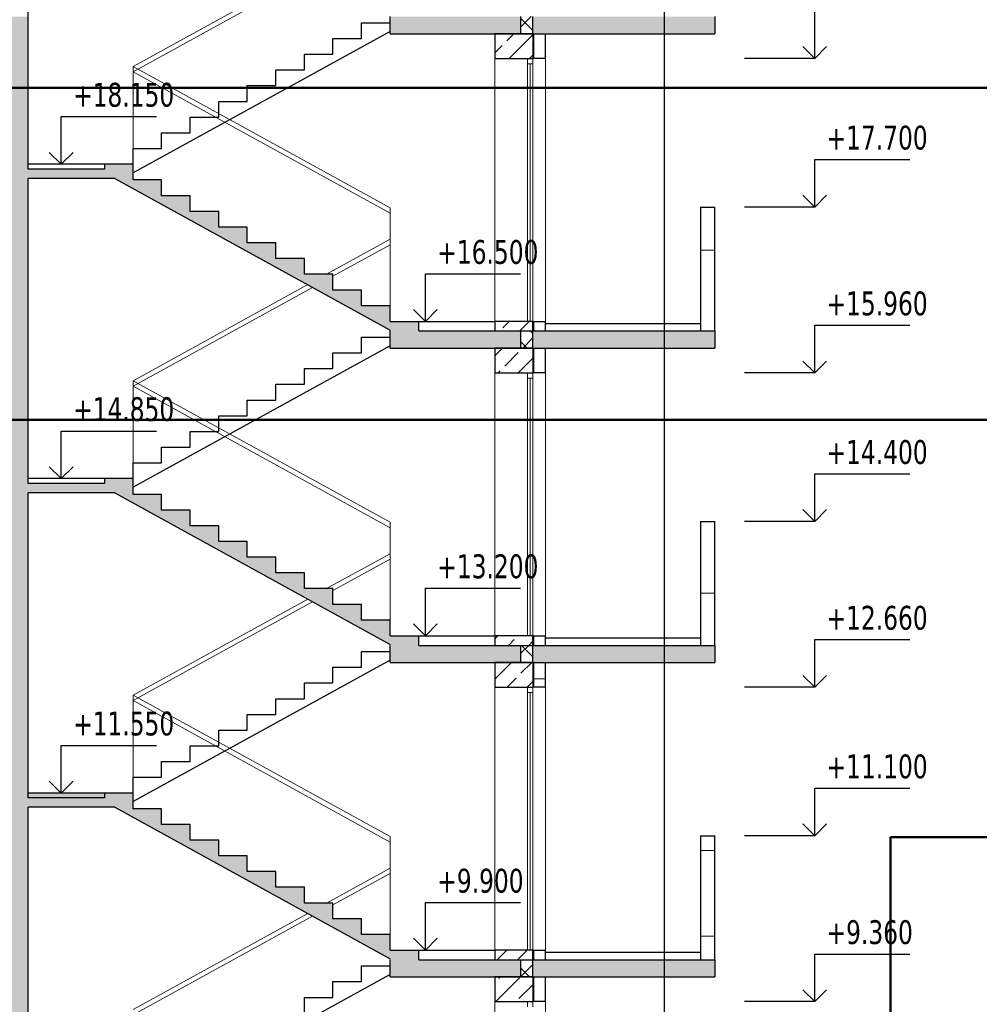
# Model space of a CAD drawing. Header units: millimetres. Extents: x 40580 to 1167576, y -220995 to 81020.
# Tile 105 of 256: x 336892 to 346969, y -58125 to -47789. Entities that reach past the tile are written whole.
import ezdxf

# ---------------------------------------------------------------- set-up
doc = ezdxf.new("R2010")
doc.units = ezdxf.units.MM
for name, color, linetype, lineweight in [('Standard', 7, 'Continuous', 25), ('Общий01', 7, 'Continuous', 13), ('Стена', 7, 'Continuous', 50)]:
    doc.layers.add(name, color=color, linetype=linetype, lineweight=lineweight)
doc.layers.add('Стена_ бетон несущ.', color=7, linetype='Continuous', lineweight=70, true_color=0xb4b496)
doc.styles.add('TAHOMA', font='tahoma.ttf')
pattern_1 = [(0, (132027.6, -66860.15), (450, 450), [450, -450]), (90, (132027.6, -66860.15), (-450, 450), [450, -450])]
pattern_2 = [(45, (131127.58, -67760.15), (-106.06602, 106.06602), []), (135, (131127.58, -67760.15), (-106.06602, -106.06602), [])]
pattern_3 = [(45, (131127.58, -67760.15), (-212.13203, 212.13203), []), (45, (131021.5, -67654.08), (-212.13203, 212.13203), [200, -70])]

# ---------------------------------------------------------------- blocks, each defined once
blk = doc.blocks.new('COMPLEX_ELEVATIONDIM_7')
at = {"layer": 'Standard', "color": 7, "linetype": 'Continuous', "lineweight": 25}
for p, q in [((206201, 18453), (206201, 18953)), ((206201, 18953), (207201, 18953)), ((206201, 18453), (206076, 18578)), ((206201, 18453), (206326, 18578)), ((206201, 18453), (206201, 18453)), ((206201, 18453), (206201, 18453)), ((206201, 18453), (206201, 18453)), ((206201, 18453), (206201, 18453)), ((206201, 15153), (206201, 15653)), ((206201, 15653), (207201, 15653)), ((206201, 15153), (206076, 15278)), ((206201, 15153), (206326, 15278)), ((206201, 15153), (206201, 15153)), ((206201, 15153), (206201, 15153)), ((206201, 15153), (206201, 15153)), ((206201, 15153), (206201, 15153)), ((206201, 11853), (206201, 12353)), ((206201, 12353), (207201, 12353)), ((206201, 11853), (206076, 11978)), ((206201, 11853), (206326, 11978)), ((206201, 11853), (206201, 11853)), ((206201, 11853), (206201, 11853)), ((206201, 11853), (206201, 11853)), ((206201, 11853), (206201, 11853))]:
    blk.add_line(p, q, dxfattribs=at)
at = {"layer": 'Standard', "color": 7, "linetype": 'Continuous', "lineweight": 25, "char_height": 250, "width": 104.17, "attachment_point": 7, "style": 'TAHOMA'}
for s, insert in [('\\W0.83;+18.150', (206326, 19053)), ('\\W0.83;+14.850', (206326, 15753)), ('\\W0.83;+11.550', (206326, 12453))]:
    blk.add_mtext(s, dxfattribs=dict(at, insert=insert))
blk = doc.blocks.new('COMPLEX_ELEVATIONDIM_19')
at = {"layer": 'Standard', "color": 7, "linetype": 'Continuous', "lineweight": 25}
for p, q in [((214113, 19563), (214113, 20063)), ((214113, 19563), (213988, 19688)), ((214113, 19563), (214238, 19688)), ((214113, 19563), (213376, 19563)), ((214113, 19563), (214113, 19563)), ((214113, 19563), (214113, 19563)), ((214113, 19563), (214113, 19563)), ((214113, 19563), (214113, 19563)), ((214113, 18003), (214113, 18503)), ((214113, 18503), (215113, 18503)), ((214113, 18003), (213988, 18128)), ((214113, 18003), (214238, 18128)), ((214113, 18003), (213376, 18003)), ((214113, 18003), (214113, 18003)), ((214113, 18003), (214113, 18003)), ((214113, 18003), (214113, 18003)), ((214113, 18003), (214113, 18003)), ((214113, 16263), (214113, 16763)), ((214113, 16763), (215113, 16763)), ((214113, 16263), (213988, 16388)), ((214113, 16263), (214238, 16388)), ((214113, 16263), (213376, 16263)), ((214113, 16263), (214113, 16263)), ((214113, 16263), (214113, 16263)), ((214113, 16263), (214113, 16263)), ((214113, 16263), (214113, 16263)), ((214113, 14703), (214113, 15203)), ((214113, 15203), (215113, 15203)), ((214113, 14703), (213988, 14828)), ((214113, 14703), (214238, 14828)), ((214113, 14703), (213376, 14703)), ((214113, 14703), (214113, 14703)), ((214113, 14703), (214113, 14703)), ((214113, 14703), (214113, 14703)), ((214113, 14703), (214113, 14703)), ((214113, 12963), (214113, 13463)), ((214113, 13463), (215113, 13463)), ((214113, 12963), (213988, 13088)), ((214113, 12963), (214238, 13088)), ((214113, 12963), (213376, 12963)), ((214113, 12963), (214113, 12963)), ((214113, 12963), (214113, 12963)), ((214113, 12963), (214113, 12963)), ((214113, 12963), (214113, 12963)), ((214113, 11403), (214113, 11903)), ((214113, 11903), (215113, 11903)), ((214113, 11403), (213988, 11528)), ((214113, 11403), (214238, 11528)), ((214113, 11403), (213376, 11403)), ((214113, 11403), (214113, 11403)), ((214113, 11403), (214113, 11403)), ((214113, 11403), (214113, 11403)), ((214113, 11403), (214113, 11403)), ((214113, 9663), (214113, 10163)), ((214113, 10163), (215113, 10163)), ((214113, 9663), (213988, 9788)), ((214113, 9663), (214238, 9788)), ((214113, 9663), (213376, 9663)), ((214113, 9663), (214113, 9663)), ((214113, 9663), (214113, 9663)), ((214113, 9663), (214113, 9663)), ((214113, 9663), (214113, 9663))]:
    blk.add_line(p, q, dxfattribs=at)
at = {"layer": 'Standard', "color": 7, "linetype": 'Continuous', "lineweight": 25, "char_height": 250, "width": 104.17, "attachment_point": 7, "style": 'TAHOMA'}
for s, insert in [('\\W0.83;+17.700', (214238, 18603)), ('\\W0.83;+15.960', (214238, 16863)), ('\\W0.83;+14.400', (214238, 15303)), ('\\W0.83;+12.660', (214238, 13563)), ('\\W0.83;+11.100', (214238, 12003)), ('\\W0.83;+9.360', (214238, 10263))]:
    blk.add_mtext(s, dxfattribs=dict(at, insert=insert))

msp = doc.modelspace()

# ---------------------------------------------------------------- hatches: boundary and pattern name
at = {"layer": 'Standard', "linetype": 'Continuous', "lineweight": 13}
h = msp.add_hatch(dxfattribs=at)
h.set_pattern_fill('____', scale=450, style=0, pattern_type=2)
h.set_pattern_definition(pattern_1)
h.paths.add_polyline_path([(344042.5, -51056.9), (344192.5, -51056.9), (344192.5, -49756.9), (344042.5, -49756.9)], flags=0)
h = msp.add_hatch(dxfattribs=at)
h.set_pattern_fill('____', scale=450, style=0, pattern_type=2)
h.set_pattern_definition(pattern_1)
h.paths.add_polyline_path([(344042.5, -54356.9), (344192.5, -54356.9), (344192.5, -53056.9), (344042.5, -53056.9)], flags=0)
h = msp.add_hatch(dxfattribs=at)
h.set_pattern_fill('____', scale=450, style=0, pattern_type=2)
h.set_pattern_definition(pattern_1)
h.paths.add_polyline_path([(342412.5, -54796.9), (342412.5, -54536.9), (342292.5, -54536.9), (342292.5, -54796.9)], flags=0)
h = msp.add_hatch(dxfattribs=at)
h.set_pattern_fill('____', scale=450, style=0, pattern_type=2)
h.set_pattern_definition(pattern_1)
h.paths.add_polyline_path([(344042.5, -57656.9), (344192.5, -57656.9), (344192.5, -56356.9), (344042.5, -56356.9)], flags=0)
at = {"layer": 'Стена_ бетон несущ.', "linetype": 'Continuous', "lineweight": 25, "true_color": 0xf1f1f1}
for points in [[(328912.4, -47756.9), (328912.4, -47936.9), (336982.5, -47936.9), (336982.5, -47756.9)], [(340782.5, -47936.9), (342152.6, -47936.9), (342152.6, -47756.9), (340782.5, -47756.9)], [(342282.5, -47756.9), (342282.5, -47936.9), (344192.5, -47936.9), (344192.5, -47756.9)], [(336982.5, -51056.9), (336982.5, -47936.9), (336802.5, -47936.9), (336802.5, -51056.9)], [(336982.5, -49356.9), (336982.5, -49456.9), (337891.6, -49456.9), (340782.5, -51046.9), (340782.5, -51056.9), (341082.5, -51056.9), (341082.5, -50956.9), (340782.5, -50956.9), (340782.5, -50791.9), (340482.5, -50791.9), (340482.5, -50626.9), (340182.5, -50626.9), (340182.5, -50461.9), (339882.5, -50461.9), (339882.5, -50296.9), (339582.5, -50296.9), (339582.5, -50131.9), (339282.5, -50131.9), (339282.5, -49966.9), (338982.5, -49966.9), (338982.5, -49801.9), (338682.5, -49801.9), (338682.5, -49636.9), (338382.5, -49636.9), (338382.5, -49471.9), (338082.5, -49471.9), (338082.5, -49306.9), (337782.5, -49306.9), (337782.5, -49356.9)], [(328912.4, -51056.9), (328912.4, -51236.9), (336982.5, -51236.9), (336982.5, -51056.9)], [(340782.5, -51236.9), (342152.6, -51236.9), (342152.6, -51056.9), (340782.5, -51056.9)], [(342282.5, -51056.9), (342282.5, -51236.9), (344192.5, -51236.9), (344192.5, -51056.9)], [(336982.5, -54356.9), (336982.5, -51236.9), (336802.5, -51236.9), (336802.5, -54356.9)], [(336982.5, -52656.9), (336982.5, -52756.9), (337891.6, -52756.9), (340782.5, -54346.9), (340782.5, -54356.9), (341082.5, -54356.9), (341082.5, -54256.9), (340782.5, -54256.9), (340782.5, -54091.9), (340482.5, -54091.9), (340482.5, -53926.9), (340182.5, -53926.9), (340182.5, -53761.9), (339882.5, -53761.9), (339882.5, -53596.9), (339582.5, -53596.9), (339582.5, -53431.9), (339282.5, -53431.9), (339282.5, -53266.9), (338982.5, -53266.9), (338982.5, -53101.9), (338682.5, -53101.9), (338682.5, -52936.9), (338382.5, -52936.9), (338382.5, -52771.9), (338082.5, -52771.9), (338082.5, -52606.9), (337782.5, -52606.9), (337782.5, -52656.9)], [(328912.4, -54356.9), (328912.4, -54536.9), (336982.5, -54536.9), (336982.5, -54356.9)], [(340782.5, -54536.9), (342152.6, -54536.9), (342152.6, -54356.9), (340782.5, -54356.9)], [(342282.5, -54356.9), (342282.5, -54536.9), (344192.5, -54536.9), (344192.5, -54356.9)], [(336982.5, -57656.9), (336982.5, -54536.9), (336802.5, -54536.9), (336802.5, -57656.9)], [(337891.6, -56056.9), (340782.5, -57646.9), (340782.5, -57656.9), (341082.5, -57656.9), (341082.5, -57556.9), (340782.5, -57556.9), (340782.5, -57391.9), (340482.5, -57391.9), (340482.5, -57226.9), (340182.5, -57226.9), (340182.5, -57061.9), (339882.5, -57061.9), (339882.5, -56896.9), (339582.5, -56896.9), (339582.5, -56731.9), (339282.5, -56731.9), (339282.5, -56566.9), (338982.5, -56566.9), (338982.5, -56401.9), (338682.5, -56401.9), (338682.5, -56236.9), (338382.5, -56236.9), (338382.5, -56071.9), (338082.5, -56071.9), (338082.5, -55906.9), (336982.5, -55906.9), (336982.5, -56056.9)], [(328912.4, -57656.9), (328912.4, -57836.9), (336982.5, -57836.9), (336982.5, -57656.9)], [(340782.5, -57836.9), (342152.6, -57836.9), (342152.6, -57656.9), (340782.5, -57656.9)], [(342282.5, -57656.9), (342282.5, -57836.9), (344192.5, -57836.9), (344192.5, -57656.9)], [(336982.5, -60956.9), (336982.5, -57836.9), (336802.5, -57836.9), (336802.5, -60956.9)]]:
    msp.add_hatch(color=7, dxfattribs=at).paths.add_polyline_path(points)
at = {"layer": 'Стена_ бетон несущ.', "linetype": 'Continuous', "lineweight": 13}
h = msp.add_hatch(dxfattribs=at)
h.set_pattern_fill('__________6', scale=100, style=0, pattern_type=2)
h.set_pattern_definition(pattern_2)
h.paths.add_polyline_path([(342152.6, -47936.9), (342282.5, -47936.9), (342282.5, -47756.9), (342152.6, -47756.9)], flags=0)
at = {"layer": 'Стена_ бетон несущ.', "linetype": 'Continuous', "lineweight": 13, "true_color": 0xc8c8a0}
h = msp.add_hatch(dxfattribs=at)
h.set_pattern_fill('__________7', color=9, scale=100, style=0, pattern_type=2)
h.set_pattern_definition(pattern_3)
h.paths.add_polyline_path([(342282.5, -48196.9), (342282.5, -47936.9), (341882.5, -47936.9), (341882.5, -48196.9)], flags=0)
h = msp.add_hatch(dxfattribs=at)
h.set_pattern_fill('__________7', color=9, scale=100, style=0, pattern_type=2)
h.set_pattern_definition(pattern_3)
h.paths.add_polyline_path([(341882.5, -51056.9), (342282.5, -51056.9), (342282.5, -50956.9), (341882.5, -50956.9)], flags=0)
at = {"layer": 'Стена_ бетон несущ.', "linetype": 'Continuous', "lineweight": 13}
h = msp.add_hatch(dxfattribs=at)
h.set_pattern_fill('__________6', scale=100, style=0, pattern_type=2)
h.set_pattern_definition(pattern_2)
h.paths.add_polyline_path([(342152.6, -51236.9), (342282.5, -51236.9), (342282.5, -51056.9), (342152.6, -51056.9)], flags=0)
at = {"layer": 'Стена_ бетон несущ.', "linetype": 'Continuous', "lineweight": 13, "true_color": 0xc8c8a0}
h = msp.add_hatch(dxfattribs=at)
h.set_pattern_fill('__________7', color=9, scale=100, style=0, pattern_type=2)
h.set_pattern_definition(pattern_3)
h.paths.add_polyline_path([(342282.5, -51496.9), (342282.5, -51236.9), (341882.5, -51236.9), (341882.5, -51496.9)], flags=0)
h = msp.add_hatch(dxfattribs=at)
h.set_pattern_fill('__________7', color=9, scale=100, style=0, pattern_type=2)
h.set_pattern_definition(pattern_3)
h.paths.add_polyline_path([(341882.5, -54356.9), (342282.5, -54356.9), (342282.5, -54256.9), (341882.5, -54256.9)], flags=0)
at = {"layer": 'Стена_ бетон несущ.', "linetype": 'Continuous', "lineweight": 13}
h = msp.add_hatch(dxfattribs=at)
h.set_pattern_fill('__________6', scale=100, style=0, pattern_type=2)
h.set_pattern_definition(pattern_2)
h.paths.add_polyline_path([(342152.6, -54536.9), (342282.5, -54536.9), (342282.5, -54356.9), (342152.6, -54356.9)], flags=0)
at = {"layer": 'Стена_ бетон несущ.', "linetype": 'Continuous', "lineweight": 13, "true_color": 0xc8c8a0}
h = msp.add_hatch(dxfattribs=at)
h.set_pattern_fill('__________7', color=9, scale=100, style=0, pattern_type=2)
h.set_pattern_definition(pattern_3)
h.paths.add_polyline_path([(342282.5, -54796.9), (342282.5, -54536.9), (341882.5, -54536.9), (341882.5, -54796.9)], flags=0)
h = msp.add_hatch(dxfattribs=at)
h.set_pattern_fill('__________7', color=9, scale=100, style=0, pattern_type=2)
h.set_pattern_definition(pattern_3)
h.paths.add_polyline_path([(341882.5, -57656.9), (342282.5, -57656.9), (342282.5, -57556.9), (341882.5, -57556.9)], flags=0)
at = {"layer": 'Стена_ бетон несущ.', "linetype": 'Continuous', "lineweight": 13}
h = msp.add_hatch(dxfattribs=at)
h.set_pattern_fill('__________6', scale=100, style=0, pattern_type=2)
h.set_pattern_definition(pattern_2)
h.paths.add_polyline_path([(342152.6, -57836.9), (342282.5, -57836.9), (342282.5, -57656.9), (342152.6, -57656.9)], flags=0)
at = {"layer": 'Стена_ бетон несущ.', "linetype": 'Continuous', "lineweight": 13, "true_color": 0xc8c8a0}
h = msp.add_hatch(dxfattribs=at)
h.set_pattern_fill('__________7', color=9, scale=100, style=0, pattern_type=2)
h.set_pattern_definition(pattern_3)
h.paths.add_polyline_path([(342282.5, -58096.9), (342282.5, -57836.9), (341882.5, -57836.9), (341882.5, -58096.9)], flags=0)

# ---------------------------------------------------------------- linework, layer by layer
msp.add_line((343662.5, -67456.9), (343662.5, -28356.9))
at = {"layer": 'Standard', "color": 7, "linetype": 'Continuous', "lineweight": 25}
for p, q in [((336982.5, -47936.9), (336982.5, -46156.9)), ((336982.5, -49356.9), (336982.5, -47756.9)), ((342282.5, -47936.9), (342282.5, -47756.9)), ((336982.5, -51236.9), (336982.5, -49456.9)), ((341153.1, -50956.9), (341153.1, -50456.9)), ((341153.1, -50456.9), (342153.1, -50456.9)), ((341153.1, -50956.9), (341028.1, -50831.9)), ((341153.1, -50956.9), (341278.1, -50831.9)), ((336982.5, -52656.9), (336982.5, -51056.9)), ((341153.1, -50956.9), (341153.1, -50956.9)), ((341153.1, -50956.9), (341153.1, -50956.9)), ((341153.1, -50956.9), (341153.1, -50956.9)), ((341153.1, -50956.9), (341153.1, -50956.9)), ((342282.5, -51236.9), (342282.5, -51056.9)), ((336982.5, -54536.9), (336982.5, -52756.9)), ((341153.1, -54256.9), (341153.1, -53756.9)), ((341153.1, -53756.9), (342153.1, -53756.9)), ((341153.1, -54256.9), (341028.1, -54131.9)), ((341153.1, -54256.9), (341278.1, -54131.9)), ((341153.1, -54256.9), (341153.1, -54256.9)), ((341153.1, -54256.9), (341153.1, -54256.9)), ((341153.1, -54256.9), (341153.1, -54256.9)), ((341153.1, -54256.9), (341153.1, -54256.9)), ((336982.5, -55956.9), (336982.5, -54356.9)), ((342282.5, -54536.9), (342282.5, -54356.9)), ((336982.5, -57836.9), (336982.5, -56056.9)), ((341153.1, -57556.9), (341153.1, -57056.9)), ((341153.1, -57056.9), (342153.1, -57056.9)), ((341153.1, -57556.9), (341028.1, -57431.9)), ((341153.1, -57556.9), (341278.1, -57431.9)), ((341153.1, -57556.9), (341153.1, -57556.9)), ((341153.1, -57556.9), (341153.1, -57556.9)), ((341153.1, -57556.9), (341153.1, -57556.9)), ((341153.1, -57556.9), (341153.1, -57556.9)), ((336982.5, -59256.9), (336982.5, -57656.9)), ((342282.5, -57836.9), (342282.5, -57656.9))]:
    msp.add_line(p, q, dxfattribs=at)
at = {"layer": 'Standard', "color": 7, "linetype": 'Continuous', "lineweight": 13}
for p, q in [((342226.5, -48196.9), (342226.5, -48252.9)), ((342226.5, -48252.9), (342226.5, -50956.9)), ((342226.5, -48252.9), (342282.5, -48252.9)), ((342254.5, -50955.9), (342254.5, -48252.9)), ((342282.5, -48252.9), (342282.5, -48196.9)), ((342282.5, -50956.9), (342282.5, -48252.9)), ((342226.5, -51496.9), (342226.5, -51552.9)), ((342226.5, -51552.9), (342226.5, -54256.9)), ((342226.5, -51552.9), (342282.5, -51552.9)), ((342254.5, -54255.9), (342254.5, -51552.9)), ((342282.5, -51552.9), (342282.5, -51496.9)), ((342282.5, -54256.9), (342282.5, -51552.9)), ((342226.5, -54796.9), (342226.5, -54852.9)), ((342226.5, -54852.9), (342226.5, -57556.9)), ((342226.5, -54852.9), (342282.5, -54852.9)), ((342254.5, -57555.9), (342254.5, -54852.9)), ((342282.5, -54852.9), (342282.5, -54796.9)), ((342282.5, -57556.9), (342282.5, -54852.9)), ((342226.5, -58096.9), (342226.5, -58152.9)), ((342282.5, -58152.9), (342282.5, -58096.9))]:
    msp.add_line(p, q, dxfattribs=at)
at = {"layer": 'Общий01', "color": 7, "linetype": 'Continuous', "lineweight": 25}
for p, q in [((340782.5, -47936.9), (340782.5, -47756.9)), ((340782.5, -47936.9), (344192.5, -47936.9)), ((340782.5, -50956.9), (341882.5, -50956.9)), ((340782.5, -51236.9), (340782.5, -51056.9)), ((341082.5, -51056.9), (344192.5, -51056.9)), ((342412.5, -50976.9), (344042.5, -50976.9)), ((340782.5, -51236.9), (344192.5, -51236.9)), ((340782.5, -54256.9), (341882.5, -54256.9)), ((340782.5, -54536.9), (340782.5, -54356.9)), ((341082.5, -54356.9), (344192.5, -54356.9)), ((342412.5, -54276.9), (344042.5, -54276.9)), ((340782.5, -54536.9), (344192.5, -54536.9)), ((340782.5, -57556.9), (341882.5, -57556.9)), ((340782.5, -57836.9), (340782.5, -57656.9)), ((341082.5, -57656.9), (344192.5, -57656.9)), ((342412.5, -57576.9), (344042.5, -57576.9)), ((340782.5, -57836.9), (344192.5, -57836.9))]:
    msp.add_line(p, q, dxfattribs=at)
at = {"layer": 'Общий01', "color": 7, "linetype": 'Continuous', "lineweight": 50}
for p, q in [((347506, -48505.2), (331656, -48505.2)), ((347506, -51988.9), (331666, -51988.9)), ((347506, -56368.9), (346036, -56368.9)), ((346036, -56368.9), (346036, -64106.9))]:
    msp.add_line(p, q, dxfattribs=at)
at = {"layer": 'Стена', "color": 7, "linetype": 'Continuous', "lineweight": 13}
for p, q in [((338082.5, -48279.7), (339916.9, -47270.8)), ((338082.5, -48336.8), (339968.8, -47299.3)), ((338082.5, -49306.9), (338082.5, -48279.7)), ((340782.5, -49764.7), (338082.5, -48279.7)), ((340782.5, -49821.8), (338082.5, -48336.8)), ((340782.5, -50956.9), (340782.5, -49764.7)), ((340115, -50461.9), (340782.5, -50094.7)), ((340182.5, -50481.8), (340782.5, -50151.8)), ((338082.5, -51579.7), (339916.9, -50570.8)), ((338082.5, -51636.8), (339968.8, -50599.3)), ((338082.5, -52606.9), (338082.5, -51579.7)), ((340782.5, -53064.7), (338082.5, -51579.7)), ((340782.5, -53121.8), (338082.5, -51636.8)), ((340782.5, -54256.9), (340782.5, -53064.7)), ((340115, -53761.9), (340782.5, -53394.7)), ((340182.5, -53781.8), (340782.5, -53451.8)), ((338082.5, -54879.7), (339916.9, -53870.8)), ((338082.5, -54936.8), (339968.8, -53899.3)), ((338082.5, -55906.9), (338082.5, -54879.7)), ((340782.5, -56364.7), (338082.5, -54879.7)), ((340782.5, -56421.8), (338082.5, -54936.8)), ((340782.5, -57556.9), (340782.5, -56364.7)), ((340115, -57061.9), (340782.5, -56694.7)), ((340182.5, -57081.8), (340782.5, -56751.8)), ((338082.5, -58179.7), (339916.9, -57170.8)), ((338082.5, -58236.8), (339968.8, -57199.3))]:
    msp.add_line(p, q, dxfattribs=at)
at = {"layer": 'Стена', "color": 7, "linetype": 'Continuous', "lineweight": 25}
for p, q in [((340482.5, -47821.9), (340782.5, -47821.9)), ((340482.5, -47986.9), (340482.5, -47821.9)), ((340782.5, -47911.9), (338082.5, -49396.9)), ((340182.5, -47986.9), (340482.5, -47986.9)), ((340182.5, -48151.9), (340182.5, -47986.9)), ((339882.5, -48151.9), (340182.5, -48151.9)), ((339882.5, -48316.9), (339882.5, -48151.9)), ((339582.5, -48316.9), (339882.5, -48316.9)), ((339582.5, -48481.9), (339582.5, -48316.9)), ((339282.5, -48481.9), (339582.5, -48481.9)), ((339282.5, -48646.9), (339282.5, -48481.9)), ((338982.5, -48646.9), (339282.5, -48646.9)), ((338982.5, -48811.9), (338982.5, -48646.9)), ((338682.5, -48811.9), (338982.5, -48811.9)), ((338682.5, -48976.9), (338682.5, -48811.9)), ((338382.5, -48976.9), (338682.5, -48976.9)), ((338382.5, -49141.9), (338382.5, -48976.9)), ((338082.5, -49306.9), (338082.5, -49141.9)), ((338082.5, -49141.9), (338382.5, -49141.9)), ((338082.5, -49306.9), (336982.5, -49306.9)), ((337782.5, -49356.9), (336982.5, -49356.9)), ((337782.5, -49306.9), (337782.5, -49356.9)), ((338082.5, -49471.9), (338082.5, -49306.9)), ((337891.6, -49456.9), (336982.5, -49456.9)), ((337891.6, -49456.9), (340782.5, -51046.9)), ((338382.5, -49471.9), (338082.5, -49471.9)), ((338382.5, -49636.9), (338382.5, -49471.9)), ((338682.5, -49636.9), (338382.5, -49636.9)), ((338682.5, -49801.9), (338682.5, -49636.9)), ((338982.5, -49801.9), (338682.5, -49801.9)), ((338982.5, -49966.9), (338982.5, -49801.9)), ((339282.5, -49966.9), (338982.5, -49966.9)), ((339282.5, -50131.9), (339282.5, -49966.9)), ((339282.5, -50131.9), (339282.5, -49966.9)), ((339582.5, -50131.9), (339282.5, -50131.9)), ((339582.5, -50296.9), (339582.5, -50131.9)), ((339882.5, -50296.9), (339582.5, -50296.9)), ((339882.5, -50461.9), (339882.5, -50296.9)), ((340182.5, -50461.9), (339882.5, -50461.9)), ((340182.5, -50626.9), (340182.5, -50461.9)), ((340482.5, -50626.9), (340182.5, -50626.9)), ((340482.5, -50791.9), (340482.5, -50626.9)), ((340482.5, -50791.9), (340482.5, -50626.9)), ((340782.5, -50791.9), (340482.5, -50791.9)), ((340782.5, -50956.9), (340782.5, -50791.9)), ((340782.5, -50956.9), (340782.5, -50791.9)), ((341082.5, -51056.9), (341082.5, -50956.9)), ((340482.5, -51121.9), (340782.5, -51121.9)), ((340482.5, -51286.9), (340482.5, -51121.9)), ((340782.5, -51211.9), (338082.5, -52696.9)), ((340182.5, -51286.9), (340482.5, -51286.9)), ((340182.5, -51451.9), (340182.5, -51286.9)), ((339882.5, -51451.9), (340182.5, -51451.9)), ((339882.5, -51616.9), (339882.5, -51451.9)), ((339582.5, -51616.9), (339882.5, -51616.9)), ((339582.5, -51781.9), (339582.5, -51616.9)), ((339282.5, -51781.9), (339582.5, -51781.9)), ((339282.5, -51946.9), (339282.5, -51781.9)), ((338982.5, -51946.9), (339282.5, -51946.9)), ((338982.5, -52111.9), (338982.5, -51946.9)), ((338682.5, -52111.9), (338982.5, -52111.9)), ((338682.5, -52276.9), (338682.5, -52111.9)), ((338382.5, -52276.9), (338682.5, -52276.9)), ((338382.5, -52441.9), (338382.5, -52276.9)), ((338082.5, -52606.9), (338082.5, -52441.9)), ((338082.5, -52441.9), (338382.5, -52441.9)), ((338082.5, -52606.9), (336982.5, -52606.9)), ((337782.5, -52606.9), (337782.5, -52656.9)), ((338082.5, -52771.9), (338082.5, -52606.9)), ((337782.5, -52656.9), (336982.5, -52656.9)), ((337891.6, -52756.9), (336982.5, -52756.9)), ((337891.6, -52756.9), (340782.5, -54346.9)), ((338382.5, -52771.9), (338082.5, -52771.9)), ((338382.5, -52936.9), (338382.5, -52771.9)), ((338682.5, -52936.9), (338382.5, -52936.9)), ((338682.5, -53101.9), (338682.5, -52936.9)), ((338982.5, -53101.9), (338682.5, -53101.9)), ((338982.5, -53266.9), (338982.5, -53101.9)), ((339282.5, -53266.9), (338982.5, -53266.9)), ((339282.5, -53431.9), (339282.5, -53266.9)), ((339282.5, -53431.9), (339282.5, -53266.9)), ((339582.5, -53431.9), (339282.5, -53431.9)), ((339582.5, -53596.9), (339582.5, -53431.9)), ((339882.5, -53596.9), (339582.5, -53596.9)), ((339882.5, -53761.9), (339882.5, -53596.9)), ((340182.5, -53761.9), (339882.5, -53761.9)), ((340182.5, -53926.9), (340182.5, -53761.9)), ((340482.5, -53926.9), (340182.5, -53926.9)), ((340482.5, -54091.9), (340482.5, -53926.9)), ((340482.5, -54091.9), (340482.5, -53926.9)), ((340782.5, -54091.9), (340482.5, -54091.9)), ((340782.5, -54256.9), (340782.5, -54091.9)), ((340782.5, -54256.9), (340782.5, -54091.9)), ((341082.5, -54356.9), (341082.5, -54256.9)), ((340482.5, -54421.9), (340782.5, -54421.9)), ((340482.5, -54586.9), (340482.5, -54421.9)), ((340782.5, -54511.9), (338082.5, -55996.9)), ((340182.5, -54586.9), (340482.5, -54586.9)), ((340182.5, -54751.9), (340182.5, -54586.9)), ((339882.5, -54751.9), (340182.5, -54751.9)), ((339882.5, -54916.9), (339882.5, -54751.9)), ((339582.5, -54916.9), (339882.5, -54916.9)), ((339582.5, -55081.9), (339582.5, -54916.9)), ((339282.5, -55081.9), (339582.5, -55081.9)), ((339282.5, -55246.9), (339282.5, -55081.9)), ((338982.5, -55246.9), (339282.5, -55246.9)), ((338982.5, -55411.9), (338982.5, -55246.9)), ((338682.5, -55411.9), (338982.5, -55411.9)), ((338682.5, -55576.9), (338682.5, -55411.9)), ((338382.5, -55576.9), (338682.5, -55576.9)), ((338382.5, -55741.9), (338382.5, -55576.9)), ((338082.5, -55906.9), (338082.5, -55741.9)), ((338082.5, -55741.9), (338382.5, -55741.9)), ((338082.5, -55906.9), (336982.5, -55906.9)), ((337782.5, -55906.9), (337782.5, -55956.9)), ((338082.5, -56071.9), (338082.5, -55906.9)), ((337782.5, -55956.9), (336982.5, -55956.9)), ((337891.6, -56056.9), (336982.5, -56056.9)), ((337891.6, -56056.9), (340782.5, -57646.9)), ((338382.5, -56071.9), (338082.5, -56071.9)), ((338382.5, -56236.9), (338382.5, -56071.9)), ((338682.5, -56236.9), (338382.5, -56236.9)), ((338682.5, -56401.9), (338682.5, -56236.9)), ((338982.5, -56401.9), (338682.5, -56401.9)), ((338982.5, -56566.9), (338982.5, -56401.9)), ((339282.5, -56566.9), (338982.5, -56566.9)), ((339282.5, -56731.9), (339282.5, -56566.9)), ((339282.5, -56731.9), (339282.5, -56566.9)), ((339582.5, -56731.9), (339282.5, -56731.9)), ((339582.5, -56896.9), (339582.5, -56731.9)), ((339882.5, -56896.9), (339582.5, -56896.9)), ((339882.5, -57061.9), (339882.5, -56896.9)), ((340182.5, -57061.9), (339882.5, -57061.9)), ((340182.5, -57226.9), (340182.5, -57061.9)), ((340482.5, -57226.9), (340182.5, -57226.9)), ((340482.5, -57391.9), (340482.5, -57226.9)), ((340482.5, -57391.9), (340482.5, -57226.9)), ((340782.5, -57391.9), (340482.5, -57391.9)), ((340782.5, -57556.9), (340782.5, -57391.9)), ((340782.5, -57556.9), (340782.5, -57391.9)), ((341082.5, -57656.9), (341082.5, -57556.9)), ((340482.5, -57721.9), (340782.5, -57721.9)), ((340482.5, -57886.9), (340482.5, -57721.9)), ((340782.5, -57811.9), (338082.5, -59296.9)), ((340182.5, -57886.9), (340482.5, -57886.9)), ((340182.5, -58051.9), (340182.5, -57886.9)), ((339882.5, -58051.9), (340182.5, -58051.9)), ((339882.5, -58216.9), (339882.5, -58051.9))]:
    msp.add_line(p, q, dxfattribs=at)
at = {"layer": 'Стена', "color": 34, "linetype": 'Continuous', "lineweight": 25}
for p, q in [((342292.5, -48196.9), (342292.5, -47936.9)), ((342412.5, -48196.9), (342412.5, -47936.9)), ((342412.5, -48196.9), (342282.5, -48196.9)), ((344042.5, -49756.9), (344192.5, -49756.9)), ((344042.5, -49756.9), (344042.5, -51056.9)), ((344192.5, -51056.9), (344192.5, -49756.9)), ((342282.5, -50956.9), (342412.5, -50956.9)), ((342292.5, -51056.9), (342292.5, -50956.9)), ((342412.5, -51056.9), (342412.5, -50956.9)), ((342292.5, -51496.9), (342292.5, -51236.9)), ((342412.5, -51496.9), (342412.5, -51236.9)), ((342412.5, -51496.9), (342282.5, -51496.9)), ((344042.5, -53056.9), (344192.5, -53056.9)), ((344042.5, -53056.9), (344042.5, -54356.9)), ((344192.5, -54356.9), (344192.5, -53056.9)), ((342282.5, -54256.9), (342412.5, -54256.9)), ((342292.5, -54356.9), (342292.5, -54256.9)), ((342412.5, -54356.9), (342412.5, -54256.9)), ((342292.5, -54796.9), (342292.5, -54536.9)), ((342412.5, -54796.9), (342412.5, -54536.9)), ((342412.5, -54796.9), (342282.5, -54796.9)), ((344042.5, -56356.9), (344192.5, -56356.9)), ((344042.5, -56356.9), (344042.5, -57656.9)), ((344192.5, -57656.9), (344192.5, -56356.9)), ((342282.5, -57556.9), (342412.5, -57556.9)), ((342292.5, -57656.9), (342292.5, -57556.9)), ((342412.5, -57656.9), (342412.5, -57556.9)), ((342292.5, -58096.9), (342292.5, -57836.9)), ((342412.5, -58096.9), (342412.5, -57836.9)), ((342412.5, -58096.9), (342282.5, -58096.9))]:
    msp.add_line(p, q, dxfattribs=at)
at = {"layer": 'Стена', "color": 34, "linetype": 'Continuous', "lineweight": 13}
for p, q in [((342412.5, -50956.9), (342412.5, -48196.9)), ((342412.5, -54256.9), (342412.5, -51496.9)), ((342412.5, -57556.9), (342412.5, -54796.9)), ((342412.5, -60856.9), (342412.5, -58096.9))]:
    msp.add_line(p, q, dxfattribs=at)
at = {"layer": 'Стена_ бетон несущ.', "color": 7, "linetype": 'Continuous', "lineweight": 25}
for p, q in [((342152.6, -47756.9), (342152.6, -47936.9)), ((342282.5, -47936.9), (342282.5, -47756.9)), ((344192.5, -47756.9), (344192.5, -47936.9)), ((342152.6, -51056.9), (342152.6, -51236.9)), ((342282.5, -51236.9), (342282.5, -51056.9)), ((344192.5, -51056.9), (344192.5, -51236.9)), ((342152.6, -54356.9), (342152.6, -54536.9)), ((342282.5, -54536.9), (342282.5, -54356.9)), ((344192.5, -54356.9), (344192.5, -54536.9)), ((342152.6, -57656.9), (342152.6, -57836.9)), ((342282.5, -57836.9), (342282.5, -57656.9)), ((344192.5, -57656.9), (344192.5, -57836.9))]:
    msp.add_line(p, q, dxfattribs=at)
at = {"layer": 'Стена_ бетон несущ.', "color": 9, "linetype": 'Continuous', "lineweight": 25, "true_color": 0xc8c8a0}
for p, q in [((342282.5, -47936.9), (341882.5, -47936.9)), ((342282.5, -47936.9), (341882.5, -47936.9)), ((341882.5, -47936.9), (341882.5, -48196.9)), ((342282.5, -47936.9), (342282.5, -48196.9)), ((341882.5, -48196.9), (342282.5, -48196.9)), ((341882.5, -50956.9), (341882.5, -51056.9)), ((342282.5, -50956.9), (341882.5, -50956.9)), ((342282.5, -51056.9), (342282.5, -50956.9)), ((342282.5, -51236.9), (341882.5, -51236.9)), ((342282.5, -51236.9), (341882.5, -51236.9)), ((341882.5, -51236.9), (341882.5, -51496.9)), ((342282.5, -51236.9), (342282.5, -51496.9)), ((341882.5, -51496.9), (342282.5, -51496.9)), ((341882.5, -54256.9), (341882.5, -54356.9)), ((342282.5, -54256.9), (341882.5, -54256.9)), ((342282.5, -54356.9), (342282.5, -54256.9)), ((342282.5, -54536.9), (341882.5, -54536.9)), ((342282.5, -54536.9), (341882.5, -54536.9)), ((341882.5, -54536.9), (341882.5, -54796.9)), ((342282.5, -54536.9), (342282.5, -54796.9)), ((341882.5, -54796.9), (342282.5, -54796.9)), ((341882.5, -57556.9), (341882.5, -57656.9)), ((342282.5, -57556.9), (341882.5, -57556.9)), ((342282.5, -57656.9), (342282.5, -57556.9)), ((342282.5, -57836.9), (341882.5, -57836.9)), ((342282.5, -57836.9), (341882.5, -57836.9)), ((341882.5, -57836.9), (341882.5, -58096.9)), ((342282.5, -57836.9), (342282.5, -58096.9)), ((341882.5, -58096.9), (342282.5, -58096.9))]:
    msp.add_line(p, q, dxfattribs=at)
at = {"layer": 'Стена_ бетон несущ.', "color": 9, "linetype": 'Continuous', "lineweight": 13, "true_color": 0xc8c8a0}
for p, q in [((341882.5, -48196.9), (341882.5, -50956.9)), ((341882.5, -51496.9), (341882.5, -54256.9)), ((341882.5, -54796.9), (341882.5, -57556.9)), ((341882.5, -58096.9), (341882.5, -60856.9))]:
    msp.add_line(p, q, dxfattribs=at)

# ---------------------------------------------------------------- block references
at = {"layer": 'Standard', "color": 7, "linetype": 'Continuous', "lineweight": 25}
for name in ['COMPLEX_ELEVATIONDIM_19', 'COMPLEX_ELEVATIONDIM_7']:
    msp.add_blockref(name, (131127.6, -67760.1), dxfattribs=at)

# ---------------------------------------------------------------- texts
at = {"layer": 'Standard', "color": 7, "linetype": 'Continuous', "lineweight": 25, "char_height": 250, "width": 104.167, "attachment_point": 7, "style": 'TAHOMA'}
for s, insert in [('\\W0.83;+16.500', (341278.1, -50356.9)), ('\\W0.83;+13.200', (341278.1, -53656.9)), ('\\W0.83;+9.900', (341278.1, -56956.9))]:
    msp.add_mtext(s, dxfattribs=dict(at, insert=insert))

doc.saveas('drawing.dxf')
